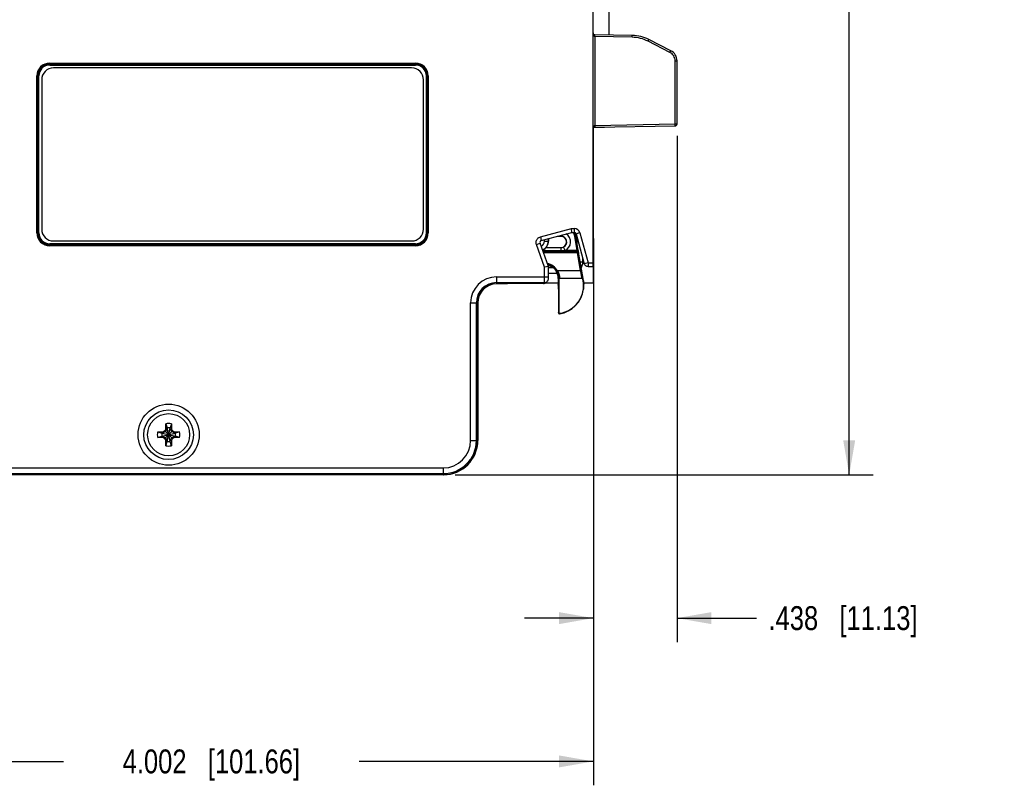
# Model space of a CAD drawing. Header units: inches. Extents: x 0 to 22, y 0 to 17.
# Tile 27 of 31: x 11.3 to 16.4, y 6 to 10. Entities that reach past the tile are written whole.
import ezdxf

# ---------------------------------------------------------------- set-up
doc = ezdxf.new("R2010")
doc.units = ezdxf.units.IN
doc.header["$LTSCALE"] = 1.21
doc.header["$MEASUREMENT"] = 0
doc.layers.get('0').update_dxf_attribs({"linetype": 'CONTINUOUS'})
for name, color, linetype in [('02___PRT_ALL_AXES', 7, 'CONTINUOUS'), ('DIMENSIONS', 7, 'CONTINUOUS'), ('ECAD_765624_01_417_284258_2_54M', 7, 'CONTINUOUS')]:
    doc.layers.add(name, color=color, linetype=linetype)
doc.styles.get("Standard").update_dxf_attribs({"font": 'txt', "width": 0.8})
doc.dimstyles.new('DIMSTYLE_1', dxfattribs={"dimtxt": 0.125, "dimasz": 0.18, "dimexe": 0.125, "dimexo": 0.0625, "dimgap": 0.0625, "dimtad": 0, "dimtih": 1, "dimtoh": 1, "dimdec": 3, "dimzin": 4, "dimdsep": 46, "dimtxsty": 'STANDARD', "dimblk": '_FILLED', "dimblk1": '_FILLED', "dimblk2": '_FILLED', "dimcen": 0.09, "dimadec": 0, "dimazin": 0, "dimtp": 0.001, "dimtm": 0.001, "dimtfac": 1, "dimtdec": 3, "dimtofl": 0, "dimtmove": 0, "dimatfit": 3, "dimldrblk": '_FILLED', "dimfxl": 1, "dimtolj": 1, "dimtzin": 4, "dimarcsym": 0})

# ---------------------------------------------------------------- blocks, each defined once
blk = doc.blocks.new('_FILLED')
at = {"color": 0, "linetype": 'BYBLOCK'}
blk.add_solid([(0, 0), (-1, 0.174), (-1, -0.174)], dxfattribs=at)
blk = doc.blocks.new('*D3')
at = {"layer": 'DIMENSIONS', "color": 2, "linetype": 'CONTINUOUS'}
for p, q in [((14.717, 9.3749), (14.717, 6.7259)), ((14.279, 8.8381), (14.279, 6.7259)), ((14.279, 6.8509), (13.919, 6.8509)), ((14.717, 6.8509), (15.1337, 6.8509))]:
    blk.add_line(p, q, dxfattribs=at)
at = {"layer": 'DIMENSIONS', "color": 2, "linetype": 'CONTINUOUS', "xscale": 0.18, "yscale": 0.18, "zscale": 0.18}
blk.add_blockref('_FILLED', (14.279, 6.8509), dxfattribs=at)
at = {"layer": 'DIMENSIONS', "color": 2, "linetype": 'CONTINUOUS', "xscale": 0.18, "yscale": 0.18, "zscale": 0.18, "rotation": 180}
blk.add_blockref('_FILLED', (14.717, 6.8509), dxfattribs=at)
at = {"layer": 'DIMENSIONS', "color": 2, "linetype": 'CONTINUOUS', "insert": (15.1962, 6.9134), "char_height": 0.125, "width": 1.225, "attachment_point": 1, "line_spacing_factor": 0.9}
blk.add_mtext('.438{\\Ftxt.shx;\\W1.000000;\\H0.125000; }[11.13]', dxfattribs=at)
blk = doc.blocks.new('*D4')
at = {"layer": 'DIMENSIONS', "color": 2, "linetype": 'CONTINUOUS'}
for p, q in [((13.9395, 13.6177), (15.744, 13.6177)), ((15.619, 13.6177), (15.619, 10.7344)), ((15.619, 7.6011), (15.619, 10.4844)), ((13.5545, 7.6011), (15.744, 7.6011))]:
    blk.add_line(p, q, dxfattribs=at)
at = {"layer": 'DIMENSIONS', "color": 2, "linetype": 'CONTINUOUS', "xscale": 0.18, "yscale": 0.18, "zscale": 0.18}
for p, rotation in [((15.619, 13.6177), 90), ((15.619, 7.6011), 270)]:
    blk.add_blockref('_FILLED', p, dxfattribs=dict(at, rotation=rotation))
at = {"layer": 'DIMENSIONS', "color": 2, "linetype": 'CONTINUOUS', "insert": (15.619, 10.6719), "char_height": 0.125, "width": 1.625, "attachment_point": 2, "line_spacing_factor": 0.9}
blk.add_mtext('(6.017{\\Ftxt.shx;\\W1.000000;\\H0.125000; }[152.82])', dxfattribs=at)
blk = doc.blocks.new('*D10')
at = {"layer": 'DIMENSIONS', "color": 2, "linetype": 'CONTINUOUS'}
for p, q in [((14.279, 8.543), (14.279, 5.9759)), ((10.2767, 8.1134), (10.2767, 5.9759)), ((10.2767, 6.1009), (11.5029, 6.1009)), ((14.279, 6.1009), (13.0529, 6.1009))]:
    blk.add_line(p, q, dxfattribs=at)
at = {"layer": 'DIMENSIONS', "color": 2, "linetype": 'CONTINUOUS', "xscale": 0.18, "yscale": 0.18, "zscale": 0.18, "rotation": 180}
blk.add_blockref('_FILLED', (10.2767, 6.1009), dxfattribs=at)
at = {"layer": 'DIMENSIONS', "color": 2, "linetype": 'CONTINUOUS', "xscale": 0.18, "yscale": 0.18, "zscale": 0.18}
blk.add_blockref('_FILLED', (14.279, 6.1009), dxfattribs=at)
at = {"layer": 'DIMENSIONS', "color": 2, "linetype": 'CONTINUOUS', "insert": (12.2779, 6.1634), "char_height": 0.125, "width": 1.425, "attachment_point": 2, "line_spacing_factor": 0.9}
blk.add_mtext('4.002{\\Ftxt.shx;\\W1.000000;\\H0.125000; }[101.66]', dxfattribs=at)

msp = doc.modelspace()

# ---------------------------------------------------------------- linework, layer by layer
at = {"color": 7, "linetype": 'CONTINUOUS'}
for p, q in [((14.277, 8.6909), (14.277, 13.6137)), ((14.4825, 9.9009), (14.2868, 9.9043)), ((14.2869, 9.8943), (14.2868, 9.9043)), ((14.4824, 9.8909), (14.2869, 9.8943)), ((14.2869, 9.8943), (14.2869, 9.4301)), ((14.4824, 9.8909), (14.4825, 9.9009)), ((14.5653, 9.8702), (14.5698, 9.8792)), ((14.6798, 9.8119), (14.5653, 9.8702)), ((14.6842, 9.8208), (14.5698, 9.8792)), ((14.6798, 9.8119), (14.6842, 9.8208)), ((11.431, 9.7559), (13.347, 9.7559)), ((11.431, 9.7459), (11.431, 9.7559)), ((11.431, 9.7509), (13.347, 9.7509)), ((13.347, 9.7459), (13.347, 9.7559)), ((14.7071, 9.7674), (14.717, 9.7674)), ((14.7071, 9.4374), (14.7071, 9.7674)), ((14.717, 9.4374), (14.717, 9.7674)), ((11.431, 9.7459), (13.347, 9.7459)), ((11.364, 9.6889), (11.374, 9.6889)), ((11.364, 8.8669), (11.364, 9.6889)), ((11.369, 8.8669), (11.369, 9.6889)), ((11.374, 8.8669), (11.374, 9.6889)), ((13.4039, 9.6889), (13.414, 9.6889)), ((13.4039, 9.6889), (13.4039, 8.8669)), ((13.4089, 9.6889), (13.4089, 8.8669)), ((13.414, 9.6889), (13.414, 8.8669)), ((14.279, 8.6055), (14.279, 9.4161)), ((14.3351, 9.4194), (14.2834, 9.4194)), ((14.2869, 9.4301), (14.2868, 9.4201)), ((14.2868, 9.4201), (14.7072, 9.4274)), ((14.2869, 9.4301), (14.7071, 9.4374)), ((14.3351, 9.4194), (14.3367, 9.421)), ((14.3351, 9.4209), (14.3351, 9.4194)), ((14.7071, 9.4374), (14.717, 9.4374)), ((14.7072, 9.4274), (14.7071, 9.4374)), ((14.277, 9.3659), (14.279, 9.3659)), ((14.277, 9.3559), (14.279, 9.3559)), ((14.277, 9.3504), (14.279, 9.3504)), ((14.277, 9.3404), (14.279, 9.3404)), ((14.0011, 8.8461), (14.1637, 8.8896)), ((14.1637, 8.8896), (14.1791, 8.8896)), ((14.1664, 8.8696), (14.1637, 8.8896)), ((14.1791, 8.8896), (14.1791, 8.8696)), ((14.279, 8.9006), (14.277, 8.9006)), ((14.277, 8.8968), (14.279, 8.8968)), ((11.364, 8.8669), (11.374, 8.8669)), ((13.4039, 8.8669), (13.414, 8.8669)), ((14.0011, 8.8461), (14.0063, 8.8267)), ((14.0063, 8.8267), (14.1664, 8.8696)), ((14.0233, 8.8241), (14.0233, 8.8313)), ((14.0233, 8.8241), (14.0443, 8.8241)), ((14.0433, 8.8241), (14.0433, 8.8367)), ((14.0443, 8.8369), (14.0443, 8.8241)), ((14.1092, 8.8491), (14.0897, 8.8491)), ((14.0936, 8.8501), (14.1092, 8.8501)), ((14.1092, 8.8491), (14.1092, 8.8543)), ((14.1664, 8.8696), (14.1791, 8.8696)), ((14.1816, 8.8501), (14.1865, 8.851)), ((14.1949, 8.7748), (14.1816, 8.8501)), ((14.182, 8.865), (14.1875, 8.865)), ((14.1998, 8.7757), (14.1865, 8.851)), ((14.208, 8.8675), (14.1888, 8.8623)), ((14.1888, 8.8623), (14.2315, 8.7057)), ((14.1931, 8.8464), (14.1931, 8.8139)), ((14.1939, 8.8094), (14.1939, 8.8435)), ((14.208, 8.8675), (14.2508, 8.7109)), ((14.277, 8.8668), (14.279, 8.8668)), ((13.347, 8.81), (11.431, 8.81)), ((11.431, 8.81), (11.431, 8.8)), ((13.347, 8.805), (11.431, 8.805)), ((13.347, 8.8), (11.431, 8.8)), ((13.347, 8.8), (13.347, 8.81)), ((13.9806, 8.8069), (13.9995, 8.8137)), ((14.0233, 8.6885), (13.9806, 8.8069)), ((14.0433, 8.692), (13.9995, 8.8137)), ((14.1092, 8.7738), (14.0138, 8.7738)), ((14.1967, 8.7698), (14.0153, 8.7698)), ((14.1953, 8.7683), (14.0158, 8.7683)), ((14.1092, 8.7897), (14.0299, 8.7897)), ((14.031, 8.7907), (14.1092, 8.7907)), ((14.1092, 8.7907), (14.1092, 8.7738)), ((14.1313, 8.7748), (14.1225, 8.7928)), ((14.1949, 8.7748), (14.1313, 8.7748)), ((14.1998, 8.7757), (14.1949, 8.7748)), ((14.1949, 8.7748), (14.1965, 8.7705)), ((14.1967, 8.7698), (14.1953, 8.7683)), ((14.1953, 8.7633), (14.1953, 8.7683)), ((14.1965, 8.7705), (14.1967, 8.7698)), ((14.1953, 8.7633), (14.0176, 8.7633)), ((14.2003, 8.7641), (14.1953, 8.7633)), ((14.2121, 8.6679), (14.1953, 8.7633)), ((14.2016, 8.7657), (14.2003, 8.7641)), ((14.2171, 8.6688), (14.2003, 8.7641)), ((14.2014, 8.767), (14.2014, 8.7672)), ((14.2277, 8.618), (14.2014, 8.7671)), ((14.2016, 8.7657), (14.2014, 8.7671)), ((14.2239, 8.716), (14.2239, 8.7335)), ((14.0433, 8.692), (14.0233, 8.6885)), ((14.0233, 8.637), (14.0233, 8.6885)), ((14.0433, 8.637), (14.0433, 8.692)), ((14.0659, 8.6868), (14.0433, 8.6868)), ((14.0433, 8.686), (14.0668, 8.686)), ((14.0912, 8.6679), (14.0868, 8.6655)), ((14.2121, 8.6679), (14.0912, 8.6679)), ((14.2104, 8.716), (14.2239, 8.716)), ((14.2121, 8.6679), (14.2171, 8.6688)), ((14.2508, 8.7109), (14.2315, 8.7057)), ((14.2508, 8.7109), (14.277, 8.7109)), ((14.2508, 8.7109), (14.2508, 8.6909)), ((14.2508, 8.6909), (14.277, 8.6909)), ((13.772, 8.637), (14.0433, 8.637)), ((13.772, 8.637), (13.772, 8.6011)), ((14.0231, 8.607), (14.0232, 8.6185)), ((14.0433, 8.656), (14.0895, 8.656)), ((14.0971, 8.6279), (14.095, 8.6279)), ((14.095, 8.6279), (14.095, 8.5977)), ((14.0971, 8.6279), (14.0974, 8.6229)), ((14.0974, 8.6229), (14.0975, 8.6229)), ((14.0975, 8.6229), (14.0975, 8.4512)), ((14.1021, 8.6324), (14.1024, 8.6279)), ((14.2192, 8.6279), (14.1025, 8.6279)), ((14.2193, 8.6279), (14.2193, 8.6287)), ((14.2241, 8.6238), (14.2242, 8.6238)), ((14.2252, 8.6175), (14.2241, 8.6238)), ((14.2252, 8.6175), (14.2277, 8.618)), ((13.772, 8.607), (14.0231, 8.607)), ((13.8292, 8.6011), (13.772, 8.6011)), ((13.827, 8.6011), (13.8275, 8.6016)), ((14.0177, 8.6016), (13.8275, 8.6016)), ((13.8297, 8.6016), (13.8292, 8.6011)), ((14.0177, 8.6016), (14.0231, 8.607)), ((14.0231, 8.607), (14.0253, 8.6072)), ((14.0289, 8.6055), (14.095, 8.6055)), ((14.0318, 8.6075), (14.0372, 8.6129)), ((14.095, 8.5977), (14.0951, 8.5977)), ((14.0952, 8.5964), (14.095, 8.5977)), ((14.0951, 8.5977), (14.0953, 8.5964)), ((14.0954, 8.5906), (14.0955, 8.5883)), ((14.0955, 8.5888), (14.0955, 8.5877)), ((14.0955, 8.5883), (14.0955, 8.5858)), ((14.0955, 8.5858), (14.0955, 8.5829)), ((14.0955, 8.584), (14.0955, 8.5831)), ((14.0955, 8.5829), (14.0955, 8.5798)), ((14.0955, 8.5788), (14.0955, 8.5777)), ((14.0956, 8.5746), (14.0956, 8.4489)), ((14.0956, 8.5732), (14.0956, 8.5727)), ((14.2281, 8.572), (14.2283, 8.5737)), ((14.2288, 8.5778), (14.2288, 8.5779)), ((14.2296, 8.5954), (14.2298, 8.5979)), ((14.2296, 8.5936), (14.2297, 8.596)), ((14.2298, 8.5979), (14.2299, 8.5979)), ((14.2298, 8.5966), (14.2299, 8.5979)), ((14.2299, 8.6055), (14.279, 8.6055)), ((13.6359, 8.5009), (13.6718, 8.5009)), ((13.6359, 7.7809), (13.6359, 8.5009)), ((13.6659, 7.7809), (13.6659, 8.5009)), ((13.6718, 8.5009), (13.6718, 7.7809)), ((13.6738, 8.5009), (13.6738, 7.7809)), ((12.0467, 7.8434), (12.0375, 7.8274)), ((12.0387, 7.8399), (12.0467, 7.8434)), ((12.0397, 7.8683), (12.0467, 7.8463)), ((12.0613, 7.7755), (12.0467, 7.8463)), ((12.0467, 7.8463), (12.0467, 7.8434)), ((12.0467, 7.7755), (12.0613, 7.8463)), ((12.0613, 7.7784), (12.0467, 7.8434)), ((12.0467, 7.7784), (12.0613, 7.8434)), ((12.0682, 7.8683), (12.0613, 7.8463)), ((12.0613, 7.8434), (12.0613, 7.8463)), ((12.0613, 7.8434), (12.0693, 7.8399)), ((12.0705, 7.8274), (12.0613, 7.8434)), ((11.9966, 7.8252), (12.0186, 7.8182)), ((11.9966, 7.7967), (12.0186, 7.8036)), ((12.0186, 7.8036), (12.0894, 7.8182)), ((12.0215, 7.8182), (12.0186, 7.8182)), ((12.0186, 7.8182), (12.0894, 7.8036)), ((12.0186, 7.8036), (12.0215, 7.8036)), ((12.0375, 7.8274), (12.0215, 7.8182)), ((12.025, 7.8262), (12.0215, 7.8182)), ((12.0215, 7.8036), (12.0865, 7.8182)), ((12.0215, 7.8182), (12.0865, 7.8036)), ((12.0215, 7.8036), (12.0375, 7.7944)), ((12.025, 7.7956), (12.0215, 7.8036)), ((12.0309, 7.8297), (12.0337, 7.8313)), ((12.0337, 7.7906), (12.0309, 7.7922)), ((12.0337, 7.8313), (12.0352, 7.834)), ((12.0337, 7.8313), (12.0743, 7.7906)), ((12.0337, 7.7906), (12.0743, 7.8313)), ((12.0352, 7.7879), (12.0337, 7.7906)), ((12.0375, 7.7944), (12.0467, 7.7784)), ((12.0613, 7.7784), (12.0705, 7.7944)), ((12.0865, 7.8182), (12.0705, 7.8274)), ((12.0705, 7.7944), (12.0865, 7.8036)), ((12.0727, 7.834), (12.0743, 7.8313)), ((12.0743, 7.7906), (12.0727, 7.7879)), ((12.0743, 7.8313), (12.0771, 7.8297)), ((12.0771, 7.7922), (12.0743, 7.7906)), ((12.083, 7.8262), (12.0865, 7.8182)), ((12.0865, 7.8036), (12.083, 7.7956)), ((12.0894, 7.8182), (12.0865, 7.8182)), ((12.0865, 7.8036), (12.0894, 7.8036)), ((12.1114, 7.8252), (12.0894, 7.8182)), ((12.1114, 7.7967), (12.0894, 7.8036)), ((12.0467, 7.7784), (12.0387, 7.7819)), ((12.0397, 7.7535), (12.0467, 7.7755)), ((12.0467, 7.7784), (12.0467, 7.7755)), ((12.0693, 7.7819), (12.0613, 7.7784)), ((12.0613, 7.7755), (12.0613, 7.7784)), ((12.0682, 7.7535), (12.0613, 7.7755)), ((13.6359, 7.7809), (13.6718, 7.7809)), ((11.1226, 7.637), (13.492, 7.637)), ((13.492, 7.637), (13.492, 7.6011)), ((13.492, 7.6011), (11.1189, 7.6011)), ((11.1195, 7.607), (13.492, 7.607))]:
    msp.add_line(p, q, dxfattribs=at)
for points in [[(14.2014, 8.7672), (14.2011, 8.7688), (14.2007, 8.7709), (14.2002, 8.7735), (14.1998, 8.7757)], [(14.0372, 8.6129), (14.0394, 8.6155), (14.0413, 8.6187)], [(14.0413, 8.6187), (14.0424, 8.6219), (14.0431, 8.6255), (14.0432, 8.6273), (14.0432, 8.6296), (14.0433, 8.633), (14.0433, 8.637)], [(14.0952, 8.5968), (14.0952, 8.5968), (14.0952, 8.5967), (14.0952, 8.5965), (14.0953, 8.5962), (14.0953, 8.5958)], [(14.0953, 8.5958), (14.0953, 8.5953), (14.0953, 8.5947), (14.0953, 8.5941), (14.0954, 8.5933), (14.0954, 8.5925), (14.0954, 8.5916), (14.0954, 8.5906)], [(14.0955, 8.5798), (14.0955, 8.5764), (14.0956, 8.5746)], [(14.2283, 8.5737), (14.2285, 8.5755), (14.2287, 8.5772), (14.2289, 8.5788), (14.229, 8.5804), (14.2291, 8.582), (14.2292, 8.5834), (14.2293, 8.5849), (14.2294, 8.5862), (14.2295, 8.5875), (14.2295, 8.5887), (14.2295, 8.5898), (14.2296, 8.5909), (14.2296, 8.5919), (14.2296, 8.5927), (14.2296, 8.5936)], [(14.2297, 8.596), (14.2297, 8.5964), (14.2297, 8.5967), (14.2297, 8.5969), (14.2297, 8.5969)]]:
    msp.add_lwpolyline(points, dxfattribs=at)
for radius in [0.16, 0.13, 0.1102]:
    msp.add_circle((12.054, 7.8109), radius, dxfattribs=at)
for centre, radius, start, end in [((14.287, 9.9143), 0.01, 180, 269), ((14.4791, 9.701), 0.19, 62.9978, 89.0022), ((14.479, 9.7009), 0.2, 63, 89), ((14.657, 9.7674), 0.06, 0, 62.9856), ((11.431, 9.6889), 0.067, 90, 180), ((11.431, 9.6889), 0.062, 90, 180), ((13.347, 9.6889), 0.067, 0, 90), ((13.347, 9.6889), 0.062, 0, 90), ((11.431, 9.6889), 0.057, 90, 180), ((13.347, 9.6889), 0.057, 0, 90), ((14.287, 9.4101), 0.01, 91, 180), ((14.287, 9.425), 0.00509, 91.0514, 101.5229), ((14.707, 9.4374), 0.01, 271, 360), ((14.1791, 8.8596), 0.03, 15.2535, 90.0016), ((11.431, 8.8669), 0.067, 180, 270), ((11.431, 8.8669), 0.062, 180, 270), ((11.431, 8.8669), 0.057, 180, 270), ((13.347, 8.8669), 0.067, 270, 360), ((13.347, 8.8669), 0.062, 270, 360), ((13.347, 8.8669), 0.057, 270, 360), ((14.0089, 8.8171), 0.00999, 104.9457, 199.8534), ((13.994, 8.8241), 0.0293, 293.032, 360), ((13.994, 8.8241), 0.0493, 291.7462, 360), ((13.994, 8.8241), 0.0503, 291.7088, 360), ((14.1092, 8.8199), 0.0302, 296.1436, 90), ((14.1092, 8.8199), 0.0292, 270, 90), ((14.1092, 8.8199), 0.0502, 296.1436, 56.5758), ((14.1295, 8.8409), 0.0529, 10, 32.9015), ((14.1791, 8.8597), 0.00999, 15.22, 90.0351), ((14.1295, 8.8409), 0.0579, 10, 29.6841), ((14.1092, 8.8199), 0.0302, 270.027, 296.1924), ((14.1953, 8.7633), 0.005, 10.0169, 89.9832), ((14.1967, 8.7648), 0.005, 10.0168, 89.9832), ((14.02, 8.6279), 0.0817, 29.3328, 77.5459), ((14.02, 8.6279), 0.0767, 29.3302, 74.4774), ((14.02, 8.6279), 0.075, 0, 74.0472), ((14.0179, 8.6267), 0.0791, 18.5624, 29.3193), ((14.164, 8.716), 0.0599, 330.614, 351.3416), ((14.1637, 8.7161), 0.0601, 351.2966, 359.9624), ((13.772, 8.5009), 0.1361, 90, 180), ((10.073, 8.6357), 3.9503, 359.751, 0.0191), ((14.08, 8.5919), 0.1475, 279.099, 10), ((14.08, 8.5919), 0.15, 2.2734, 10), ((13.772, 8.5009), 0.1061, 90, 180), ((13.772, 8.5009), 0.1002, 90, 180), ((13.774, 8.5009), 0.1002, 91.1526, 180), ((14.0177, 8.6218), 0.0201, 270.0748, 292.4273), ((14.0177, 8.6216), 0.02, 292.5027, 314.9986), ((14.1, 8.5977), 0.005, 194.8741, 202.4528), ((14.0392, 8.5935), 0.0562, 2.3801, 3.0492), ((14.0016, 8.5918), 0.0938, 2.0596, 2.4212), ((13.9658, 8.5905), 0.1296, 1.8718, 2.074), ((13.8894, 8.5881), 0.206, 1.2985, 1.8593), ((13.759, 8.5848), 0.3365, 1.177, 1.3418), ((13.61, 8.5818), 0.4855, 0.8226, 1.1735), ((13.2479, 8.5766), 0.8477, 0.4994, 0.7513), ((12.9118, 8.5737), 1.1837, 0.2483, 0.4545), ((12.7101, 8.5727), 1.3855, 0.0174, 0.2048), ((14.08, 8.5919), 0.1494, 278.1831, 352.342), ((14.0625, 8.5942), 0.1671, 352.3512, 354.345), ((14.2249, 8.5977), 0.00501, 339.2594, 347.638), ((13.8101, 8.6963), 0.3777, 319.0904, 319.5491), ((14.1006, 8.449), 0.005, 180.0204, 278.1624), ((14.1006, 8.449), 0.005, 198.9569, 200.9052), ((14.1006, 8.449), 0.00501, 200.9054, 207.1921), ((14.1006, 8.449), 0.00501, 207.2096, 218.5342), ((14.1006, 8.449), 0.005, 218.5492, 238.4051), ((14.1025, 8.4512), 0.005, 179.9942, 279.1048), ((13.8077, 8.7072), 0.3943, 318.1281, 318.5764), ((13.9211, 6.7358), 2.1823, 149.6067, 149.7872), ((12.054, 7.8109), 0.0592, 76.0695, 103.9305), ((12.054, 7.8109), 0.0361, 78.3738, 101.6262), ((10.2598, 6.7784), 2.0979, 30.2091, 30.3969), ((12.054, 7.8109), 0.0592, 166.0695, 193.9305), ((12.054, 7.8109), 0.0361, 168.3738, 191.6262), ((13.0865, 6.0167), 2.0979, 120.2091, 120.3969), ((13.1291, 9.678), 2.1823, 239.6067, 239.7872), ((12.054, 7.8109), 0.0297, 129.0984, 140.9016), ((12.054, 7.8109), 0.0297, 219.0984, 230.9016), ((12.054, 7.8109), 0.0297, 39.0984, 50.9016), ((12.054, 7.8109), 0.0297, 309.0984, 320.9016), ((10.9789, 5.9438), 2.1823, 59.6067, 59.7872), ((11.0215, 9.6051), 2.0979, 300.2091, 300.3969), ((12.054, 7.8109), 0.0361, 348.3738, 11.6262), ((12.054, 7.8109), 0.0592, 346.0695, 13.9305), ((13.8482, 8.8434), 2.0979, 210.2091, 210.3969), ((12.054, 7.8109), 0.0592, 256.0695, 283.9305), ((12.054, 7.8109), 0.0361, 258.3738, 281.6262), ((10.1869, 8.886), 2.1823, 329.6067, 329.7872), ((13.492, 7.7809), 0.1798, 270, 360), ((13.492, 7.7809), 0.1739, 270, 360), ((13.492, 7.7809), 0.1439, 270, 360), ((13.494, 7.7809), 0.1798, 270, 360)]:
    msp.add_arc(centre, radius, start, end, dxfattribs=at)
for centre, ratio, start_param, end_param in [((14.1025, 8.6229), 0.999848, 1.570796, 3.141593), ((14.2192, 8.6229), 0.999843, 0.174506, 1.570796)]:
    msp.add_ellipse(centre, major_axis=(0.005, 0), ratio=ratio, start_param=start_param, end_param=end_param, dxfattribs=at)
for points, knots in [([(14.2796, 9.9009), (14.2791, 9.902), (14.2783, 9.9041), (14.2773, 9.9086), (14.277, 9.9121), (14.277, 9.9143)], [0, 0, 0, 0, 0.251884, 0.502122, 1, 1, 1, 1]), ([(14.2869, 9.8943), (14.2865, 9.8943), (14.2855, 9.8945), (14.2843, 9.895), (14.2832, 9.8958), (14.282, 9.897), (14.2807, 9.8987), (14.2799, 9.9002), (14.2796, 9.9009)], [0, 0, 0, 0, 0.131691, 0.26134, 0.388454, 0.513412, 0.758518, 1, 1, 1, 1]), ([(14.7071, 9.7674), (14.7071, 9.7719), (14.7058, 9.7811), (14.7002, 9.7938), (14.6915, 9.8046), (14.6839, 9.8099), (14.6798, 9.8119)], [0, 0, 0, 0, 0.250003, 0.500001, 0.75, 1, 1, 1, 1]), ([(14.277, 9.4101), (14.277, 9.412), (14.2772, 9.4148), (14.2779, 9.4185), (14.2787, 9.4213), (14.2797, 9.424), (14.2809, 9.4261), (14.2821, 9.4276), (14.2832, 9.4287), (14.2845, 9.4295), (14.2855, 9.4299), (14.286, 9.43)], [0, 0, 0, 0, 0.244267, 0.366818, 0.489851, 0.613698, 0.738954, 0.802545, 0.867063, 0.932827, 1, 1, 1, 1]), ([(13.9806, 8.8069), (13.9799, 8.8089), (13.979, 8.8129), (13.9787, 8.8191), (13.9798, 8.8253), (13.9821, 8.8311), (13.9855, 8.8363), (13.99, 8.8407), (13.9952, 8.844), (13.9991, 8.8455), (14.0011, 8.8461)], [0, 0, 0, 0, 0.124888, 0.250034, 0.375012, 0.499999, 0.624995, 0.749982, 0.875115, 1, 1, 1, 1]), ([(14.1313, 8.7748), (14.1295, 8.7747), (14.1258, 8.7743), (14.1184, 8.7739), (14.1129, 8.7738), (14.1092, 8.7738)], [0, 0, 0, 0, 0.250007, 0.500012, 1, 1, 1, 1]), ([(14.2014, 8.7672), (14.2014, 8.7674), (14.2012, 8.7679), (14.2008, 8.7686), (14.2003, 8.7692), (14.1997, 8.7697), (14.199, 8.7701), (14.1982, 8.7703), (14.1974, 8.7705), (14.1968, 8.7705), (14.1965, 8.7705)], [0, 0, 0, 0, 0.116536, 0.234549, 0.3548, 0.477951, 0.604246, 0.73379, 0.866209, 1, 1, 1, 1]), ([(14.0912, 8.6679), (14.0922, 8.6663), (14.0936, 8.6638), (14.0953, 8.6605), (14.0965, 8.6579), (14.0975, 8.6554), (14.0984, 8.6528), (14.0992, 8.6503), (14.1001, 8.6471), (14.1009, 8.6434), (14.1016, 8.6392), (14.1019, 8.6356), (14.102, 8.6334), (14.1021, 8.6324)], [0, 0, 0, 0, 0.151719, 0.227033, 0.301531, 0.374862, 0.446663, 0.516554, 0.58413, 0.710763, 0.823763, 0.920831, 1, 1, 1, 1]), ([(14.2193, 8.6287), (14.2193, 8.6289), (14.2192, 8.6296), (14.219, 8.6307), (14.2188, 8.6321), (14.2185, 8.6337), (14.2182, 8.6356), (14.2177, 8.6386), (14.2169, 8.6429), (14.2159, 8.6485), (14.2147, 8.6547), (14.2135, 8.6612), (14.2126, 8.6657), (14.2121, 8.6679)], [0, 0, 0, 0, 0.020649, 0.048661, 0.08382, 0.12583, 0.174348, 0.22898, 0.354778, 0.499288, 0.658113, 0.826643, 1, 1, 1, 1]), ([(14.2242, 8.6238), (14.2242, 8.6238), (14.2242, 8.6238), (14.2242, 8.6238), (14.2242, 8.6238), (14.2242, 8.6239), (14.2242, 8.6239), (14.2242, 8.624), (14.2242, 8.6241), (14.2242, 8.6243), (14.2242, 8.6245), (14.2242, 8.6248), (14.2242, 8.6252), (14.2241, 8.6258), (14.224, 8.6265), (14.2239, 8.6273), (14.2238, 8.6282), (14.2236, 8.6292), (14.2235, 8.6303), (14.2232, 8.6319), (14.2229, 8.6342), (14.2224, 8.6372), (14.2219, 8.6405), (14.2213, 8.644), (14.2207, 8.6478), (14.22, 8.6517), (14.2193, 8.6559), (14.2183, 8.6616), (14.2176, 8.6659), (14.2171, 8.6688)], [0, 0, 0, 0, 0.000216, 0.000504, 0.00091, 0.001453, 0.002969, 0.005077, 0.007782, 0.011087, 0.014993, 0.0195, 0.030309, 0.043483, 0.058985, 0.076779, 0.09682, 0.119053, 0.143417, 0.169851, 0.228657, 0.294853, 0.367772, 0.446677, 0.530797, 0.619299, 0.711337, 0.806076, 1, 1, 1, 1]), ([(14.2508, 8.6909), (14.2486, 8.6909), (14.2453, 8.6915), (14.2413, 8.6932), (14.2386, 8.695), (14.2361, 8.6971), (14.2334, 8.7005), (14.232, 8.7036), (14.2315, 8.7057)], [0, 0, 0, 0, 0.249324, 0.374708, 0.499899, 0.625113, 0.750568, 1, 1, 1, 1]), ([(14.0928, 8.6519), (14.0933, 8.6507), (14.094, 8.6482), (14.0952, 8.6436), (14.096, 8.6392), (14.0966, 8.635), (14.0968, 8.6324), (14.097, 8.63), (14.0971, 8.6286), (14.0971, 8.6279)], [0, 0, 0, 0, 0.160248, 0.313146, 0.590383, 0.712212, 0.821579, 0.917714, 1, 1, 1, 1]), ([(14.1021, 8.6324), (14.1018, 8.6324), (14.1011, 8.6323), (14.1002, 8.632), (14.0993, 8.6316), (14.0985, 8.6311), (14.0979, 8.6304), (14.0974, 8.6296), (14.0972, 8.6288), (14.0971, 8.6282), (14.0971, 8.6279)], [0, 0, 0, 0, 0.131583, 0.262804, 0.392037, 0.518654, 0.642445, 0.763619, 0.882708, 1, 1, 1, 1]), ([(14.0253, 8.6072), (14.0275, 8.6074), (14.0308, 8.6084), (14.0347, 8.6106), (14.0365, 8.6121), (14.0372, 8.6129)], [0, 0, 0, 0, 0.499395, 0.749937, 1, 1, 1, 1]), ([(14.2288, 8.5779), (14.229, 8.5797), (14.2292, 8.5831), (14.2295, 8.5879), (14.2296, 8.5915), (14.2296, 8.5939), (14.2296, 8.5949), (14.2296, 8.5954)], [0, 0, 0, 0, 0.309553, 0.588738, 0.823214, 0.919539, 1, 1, 1, 1]), ([(12.0387, 7.8399), (12.0388, 7.8424), (12.039, 7.8518), (12.0393, 7.8613), (12.0397, 7.8683)], [0, 0, 0, 0, 0.257991, 1, 1, 1, 1]), ([(12.0682, 7.8683), (12.0684, 7.8661), (12.0689, 7.8566), (12.0691, 7.8471), (12.0693, 7.8399)], [0, 0, 0, 0, 0.24047, 1, 1, 1, 1]), ([(11.9966, 7.8252), (11.9988, 7.8253), (12.0083, 7.8258), (12.0178, 7.8261), (12.025, 7.8262)], [0, 0, 0, 0, 0.240475, 1, 1, 1, 1]), ([(12.025, 7.7956), (12.0225, 7.7957), (12.0131, 7.7959), (12.0036, 7.7963), (11.9966, 7.7967)], [0, 0, 0, 0, 0.257991, 1, 1, 1, 1]), ([(12.083, 7.8262), (12.0854, 7.8262), (12.0949, 7.8259), (12.1044, 7.8256), (12.1114, 7.8252)], [0, 0, 0, 0, 0.257991, 1, 1, 1, 1]), ([(12.1114, 7.7967), (12.1091, 7.7965), (12.0997, 7.7961), (12.0902, 7.7958), (12.083, 7.7956)], [0, 0, 0, 0, 0.24047, 1, 1, 1, 1]), ([(12.0397, 7.7535), (12.0396, 7.7558), (12.0391, 7.7652), (12.0388, 7.7747), (12.0387, 7.7819)], [0, 0, 0, 0, 0.24047, 1, 1, 1, 1]), ([(12.0693, 7.7819), (12.0692, 7.7795), (12.069, 7.77), (12.0686, 7.7605), (12.0682, 7.7535)], [0, 0, 0, 0, 0.257991, 1, 1, 1, 1])]:
    msp.add_open_spline(points, degree=3, knots=knots, dxfattribs=at)
at = {"layer": '02___PRT_ALL_AXES', "color": 7, "linetype": 'CONTINUOUS'}
for p, q in [((13.327, 9.7309), (11.451, 9.7309)), ((11.389, 9.6689), (11.389, 8.8869)), ((13.389, 8.8869), (13.389, 9.6689)), ((11.451, 8.8249), (13.327, 8.8249))]:
    msp.add_line(p, q, dxfattribs=at)
for centre, start, end in [((11.451, 9.6689), 90, 180), ((13.327, 9.6689), 0, 90), ((11.451, 8.8869), 180, 270), ((13.327, 8.8869), 270, 360)]:
    msp.add_arc(centre, 0.062, start, end, dxfattribs=at)
at = {"layer": 'ECAD_765624_01_417_284258_2_54M', "color": 7, "linetype": 'CONTINUOUS'}
msp.add_line((14.3617, 9.903), (14.3619, 12.3634), dxfattribs=at)

# ---------------------------------------------------------------- dimensions: what is measured, and where the dimension line sits
at = {"layer": 'DIMENSIONS', "color": 2, "linetype": 'CONTINUOUS'}
dim = msp.add_linear_dim(base=(15.619, 7.6011), p1=(13.877, 13.6177), p2=(13.492, 7.6011), angle=270, text='(<>)', dimstyle='DIMSTYLE_1', dxfattribs=at)
dim.commit()
dim.dimension.update_dxf_attribs({"geometry": '*D4', "text_midpoint": (15.619, 10.6094), "dimtype": 160})
for base, p1, p2, picture, middle in [((14.717, 6.8509), (14.279, 8.9006), (14.717, 9.4374), '*D3', (15.8087, 6.8509)), ((14.279, 6.1009), (10.2767, 8.1759), (14.279, 8.6055), '*D10', (12.2779, 6.1009))]:
    dim = msp.add_linear_dim(base=base, p1=p1, p2=p2, dimstyle='DIMSTYLE_1', dxfattribs=at)
    dim.commit()
    dim.dimension.update_dxf_attribs({"geometry": picture, "text_midpoint": middle, "dimtype": 160})

doc.saveas('drawing.dxf')
